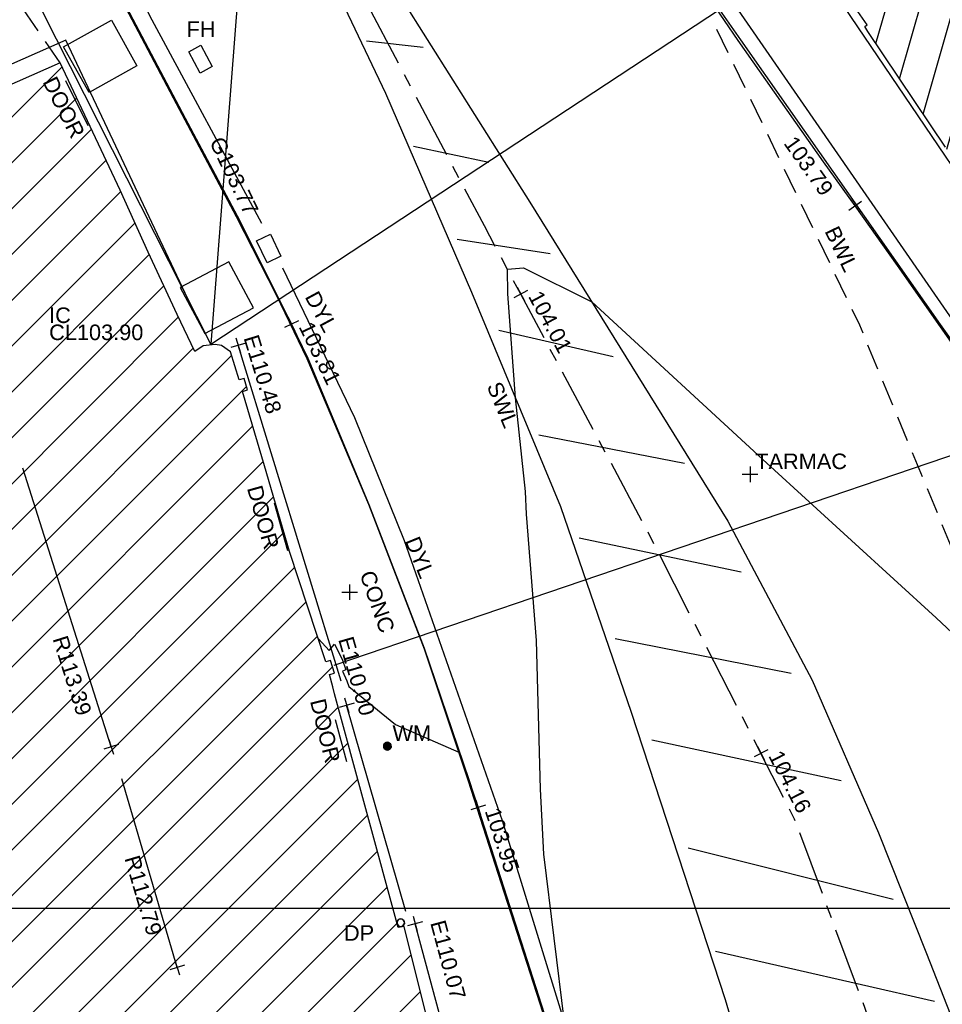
# Model space of a CAD drawing. Extents: x 635157 to 635442, y 694407 to 694910.
# Tile 57 of 103: x 635259 to 635276, y 694658 to 694677. Entities that reach past the tile are written whole.
import ezdxf

# ---------------------------------------------------------------- set-up
doc = ezdxf.new("R2010")
doc.units = 0
doc.header["$MEASUREMENT"] = 0
doc.linetypes.add('CENTER', pattern=[2, 1.25, -0.25, 0.25, -0.25])
doc.linetypes.add('DASHED', pattern=[0.75, 0.5, -0.25])
doc.layers.get('0').update_dxf_attribs({"color": 12, "linetype": 'CONTINUOUS'})
for name, color, linetype in [('BUILDING', 5, 'CONTINUOUS'), ('CONTOURS_INDEX', 4, 'CONTINUOUS'), ('DOOR', 7, 'CONTINUOUS'), ('DOOR_TXT', 7, 'CONTINUOUS'), ('DOWNPIPE', 151, 'CONTINUOUS'), ('DOWNPIPE_TXT', 151, 'CONTINUOUS'), ('EAVE', 3, 'CONTINUOUS'), ('EAVE_LVL', 3, 'CONTINUOUS'), ('EIRCOM_COVER', 3, 'CONTINUOUS'), ('FIRE_HYDRANT', 5, 'CONTINUOUS'), ('FIRE_HYDRANT_TXT', 5, 'CONTINUOUS'), ('FORM_LINE', 92, 'DASHED'), ('GULLY', 151, 'CONTINUOUS'), ('GULLY_LVL', 151, 'CONTINUOUS'), ('HATCHING', 4, 'CONTINUOUS'), ('INSPECTION_COVER', 12, 'CONTINUOUS'), ('INSPECTION_COVER_RMK', 12, 'CONTINUOUS'), ('KERB_BOTTOM', 172, 'CONTINUOUS'), ('KERB_BOTTOM_LVL', 172, 'CONTINUOUS'), ('KERB_TOP', 2, 'CONTINUOUS'), ('LAYOUTS', 9, 'CONTINUOUS'), ('MARKINGS_DASHED_WHITE', 9, 'DASHED'), ('MARKINGS_DASHED_WHITE_TXT', 9, 'CONTINUOUS'), ('MARKINGS_DOUBLE_YELLOW', 9, 'CONTINUOUS'), ('MARKINGS_DOUBLE_YELLOW_TXT', 9, 'CONTINUOUS'), ('MARKINGS_WHITE_LINE', 9, 'CONTINUOUS'), ('MARKINGS_WHITE_LINE_TXT', 9, 'CONTINUOUS'), ('OVERHEAD_ELECTRIC', 1, 'OH_ELEC'), ('RIDGE', 6, 'CONTINUOUS'), ('RIDGE_LVL', 6, 'CONTINUOUS'), ('ROAD_CROWNLINE', 212, 'CENTER'), ('ROAD_CROWNLINE_LVL', 212, 'CONTINUOUS'), ('TEXT', 7, 'CONTINUOUS'), ('TEXT_TXT', 7, 'CONTINUOUS'), ('WATER_METER', 5, 'CONTINUOUS'), ('WATER_METER_TXT', 5, 'CONTINUOUS')]:
    doc.layers.add(name, color=color, linetype=linetype)
doc.styles.add('Arial', font='arial.ttf')
doc.linetypes.add('OH_ELEC', pattern='A,4,-0.4,["OE",Arial,S=0.36,R=0,X=0,Y=-0.18],-1.2', length=5.6)

# ---------------------------------------------------------------- blocks, each defined once
blk = doc.blocks.new('MH_CIR2')
at = {"color": 0, "linetype": 'ByBlock', "flags": 128}
for points in [[(0.5, 0), (0.475, 0.154), (0.404, 0.293), (0.293, 0.404), (0.154, 0.475), (0, 0.5), (-0.154, 0.475), (-0.293, 0.404), (-0.404, 0.293), (-0.475, 0.154), (-0.5, 0), (-0.475, -0.154), (-0.404, -0.293), (-0.293, -0.404), (-0.154, -0.475), (0, -0.5), (0.154, -0.475), (0.293, -0.404), (0.404, -0.293), (0.475, -0.154)], [(-0.499, -0.033), (0.033, 0.499)], [(-0.496, 0.06), (-0.06, 0.496)], [(-0.488, -0.111), (0.111, 0.488)], [(-0.467, -0.18), (0.18, 0.467)], [(-0.467, 0.179), (-0.179, 0.467)], [(-0.438, -0.241), (0.241, 0.438)], [(-0.403, -0.296), (0.296, 0.403)], [(-0.362, -0.345), (0.345, 0.362)], [(-0.315, -0.388), (0.388, 0.315)], [(-0.263, -0.425), (0.425, 0.263)], [(-0.204, -0.456), (0.456, 0.204)], [(-0.138, -0.48), (0.48, 0.138)], [(-0.064, -0.496), (0.496, 0.064)], [(0.5, 0), (0.475, -0.154)], [(0.022, -0.5), (0.5, -0.022)], [(0.128, -0.483), (0.483, -0.128)], [(0.305, -0.396), (0.396, -0.305)]]:
    blk.add_lwpolyline(points, dxfattribs=at)
blk = doc.blocks.new('MH_CIR1')
at = {"color": 0, "linetype": 'ByBlock', "flags": 128}
for points in [[(0.5, 0), (0.475, 0.154), (0.404, 0.293), (0.293, 0.404), (0.154, 0.475), (0, 0.5), (-0.154, 0.475), (-0.293, 0.404), (-0.404, 0.293), (-0.475, 0.154), (-0.5, 0), (-0.475, -0.154), (-0.404, -0.293), (-0.293, -0.404), (-0.154, -0.475), (0, -0.5), (0.154, -0.475), (0.293, -0.404), (0.404, -0.293), (0.475, -0.154)], [(0.49, 0), (0.466, 0.151), (0.396, 0.288), (0.288, 0.396), (0.151, 0.466), (0, 0.49), (-0.151, 0.466), (-0.288, 0.396), (-0.396, 0.288), (-0.466, 0.151), (-0.49, 0), (-0.466, -0.151), (-0.396, -0.288), (-0.288, -0.396), (-0.151, -0.466), (0, -0.49), (0.151, -0.466), (0.288, -0.396), (0.396, -0.288), (0.466, -0.151)], [(0.471, 0), (0.448, 0.145), (0.381, 0.276), (0.276, 0.381), (0.145, 0.448), (0, 0.471), (-0.145, 0.448), (-0.276, 0.381), (-0.381, 0.276), (-0.448, 0.145), (-0.471, 0), (-0.448, -0.145), (-0.381, -0.276), (-0.276, -0.381), (-0.145, -0.448), (0, -0.471), (0.145, -0.448), (0.276, -0.381), (0.381, -0.276), (0.448, -0.145)], [(0.471, 0), (0.448, -0.145)], [(0.49, 0), (0.466, -0.151)], [(0.5, 0), (0.475, -0.154)]]:
    blk.add_lwpolyline(points, dxfattribs=at)
blk = doc.blocks.new('SPOT')
at = {"color": 0, "linetype": 'ByBlock', "flags": 128}
for points in [[(-0.5, 0), (0.5, 0)], [(0, 0.5), (0, -0.5)]]:
    blk.add_lwpolyline(points, dxfattribs=at)

msp = doc.modelspace()

# ---------------------------------------------------------------- hatches: boundary and pattern name
at = {"layer": 'HATCHING'}
h = msp.add_hatch(dxfattribs=at)
h.set_pattern_fill('ANSI31', color=256, scale=5, angle=29)
h.paths.add_polyline_path([(635383.126, 694537.127), (635382.391, 694536.475), (635381.168, 694537.559), (635378.803, 694539.603), (635377.697, 694540.605), (635376.515, 694541.589), (635376.514, 694541.59), (635376.065, 694542.029), (635373.987, 694543.865), (635373.671, 694544.157), (635373.693, 694544.198), (635373.551, 694544.328), (635373.524, 694544.32), (635373.178, 694544.642), (635373.159, 694544.718), (635372.124, 694545.63), (635372.1, 694545.61), (635371.283, 694546.33), (635371.227, 694546.318), (635369.901, 694547.492), (635369.938, 694547.529), (635369.546, 694547.897), (635369.499, 694547.853), (635368.188, 694549.046), (635368.212, 694549.07), (635368.073, 694549.191), (635368.092, 694549.213), (635367.926, 694549.353), (635367.877, 694549.313), (635367.688, 694549.495), (635364.724, 694552.073), (635361.764, 694554.59), (635361.016, 694555.235), (635357.697, 694551.62), (635390.62, 694521.424), (635394.389, 694524.659), (635390.764, 694528.774), (635386.933, 694532.877)])
h.paths.add_polyline_path([(635375.04, 694542.238), (635375.038, 694542.236), (635375.047, 694542.235)], flags=16)
h.paths.add_polyline_path([(635375.144, 694542.302), (635375.145, 694542.303), (635375.145, 694542.305)], flags=16)
h.paths.add_polyline_path([(635375.023, 694542.248), (635375.009, 694542.261), (635375.114, 694542.367), (635375.129, 694542.354)], flags=16)
h.paths.add_polyline_path([(635374.783, 694542.419), (635374.781, 694542.417), (635374.79, 694542.416)], flags=16)
h.paths.add_polyline_path([(635374.887, 694542.483), (635374.888, 694542.484), (635374.888, 694542.486)], flags=16)
h.paths.add_polyline_path([(635374.766, 694542.429), (635374.752, 694542.442), (635374.857, 694542.548), (635374.872, 694542.535)], flags=16)
h.paths.add_polyline_path([(635392.055, 694548.539), (635387.634, 694544.147), (635388.401, 694543.446), (635391.278, 694540.784), (635393.592, 694538.676), (635395.105, 694537.24), (635396.963, 694535.426), (635399.097, 694533.362), (635400.928, 694531.6), (635403.176, 694529.45), (635405.722, 694526.928), (635409.553, 694522.994), (635413.791, 694527.117)])
h.paths.add_polyline_path([(635375.884, 694562.701), (635372.131, 694558.679), (635373.989, 694556.946), (635376.276, 694554.813), (635380.019, 694551.291), (635381.717, 694549.708), (635383.835, 694547.728), (635385.857, 694545.85), (635390.685, 694550.853)])
h.paths.add_polyline_path([(635363.024, 694587.399), (635356.617, 694581.318), (635356.773, 694581.157), (635356.004, 694580.237), (635355.585, 694579.218), (635355.426, 694578.119), (635355.577, 694577.002), (635355.984, 694576.012), (635356.678, 694575.139), (635356.485, 694574.958), (635356.693, 694574.735), (635356.754, 694574.799), (635358.757, 694572.674), (635358.7, 694572.622), (635358.909, 694572.399), (635358.962, 694572.456), (635360.656, 694570.655), (635361.072, 694570.225), (635361.009, 694570.162), (635361.215, 694569.938), (635361.283, 694569.994), (635363.472, 694567.669), (635363.411, 694567.617), (635363.617, 694567.394), (635363.675, 694567.448), (635365.854, 694565.13), (635365.798, 694565.078), (635366.007, 694564.862), (635366.068, 694564.916), (635367.636, 694563.237), (635368.156, 694562.701), (635368.092, 694562.642), (635368.313, 694562.412), (635368.377, 694562.463), (635370.712, 694560.002), (635370.654, 694559.955), (635370.864, 694559.74), (635376.69, 694565.287)])
h.paths.add_polyline_path([(635340.843, 694609.097), (635310.668, 694641.242), (635260.998, 694711.13), (635254.794, 694707.967), (635254.982, 694707.577), (635255.037, 694707.594), (635255.163, 694707.314), (635255.303, 694707.369), (635255.766, 694706.482), (635255.619, 694706.411), (635256.092, 694705.42), (635256.628, 694704.271), (635257.33, 694702.895), (635257.783, 694701.937), (635258.364, 694700.775), (635258.996, 694699.481), (635259.124, 694699.553), (635259.626, 694698.518), (635259.497, 694698.455), (635260.193, 694697.018), (635260.144, 694696.981), (635260.329, 694696.616), (635260.381, 694696.631), (635261.009, 694695.748), (635262.602, 694693.558), (635263.275, 694692.54), (635263.528, 694692.702), (635264.494, 694691.381), (635264.227, 694691.194), (635264.297, 694691.118), (635264.252, 694691.086), (635265.225, 694689.727), (635267.498, 694686.442), (635267.479, 694686.428), (635267.607, 694686.268), (635267.788, 694686.376), (635269.1, 694684.707), (635268.869, 694684.547), (635269.504, 694683.685), (635269.543, 694683.712), (635270.354, 694682.607), (635270.491, 694682.511), (635270.671, 694682.43), (635270.847, 694682.401), (635271.107, 694682.488), (635271.918, 694681.42), (635272.84, 694680.278), (635272.364, 694679.954), (635272.854, 694679.329), (635272.812, 694679.297), (635272.932, 694679.124), (635273.014, 694679.177), (635273.648, 694678.217), (635273.694, 694678.243), (635274.241, 694677.393), (635274.322, 694677.452), (635274.91, 694676.606), (635274.861, 694676.575), (635274.92, 694676.482), (635276.416, 694674.246), (635277.193, 694673.114), (635278.058, 694671.847), (635279.242, 694670.079), (635279.079, 694669.979), (635279.249, 694669.748), (635279.32, 694669.803), (635279.542, 694669.455), (635279.651, 694669.54), (635282.053, 694666.055), (635281.964, 694665.988), (635282.084, 694665.805), (635282.134, 694665.84), (635282.536, 694665.275), (635282.487, 694665.236), (635282.613, 694665.058), (635282.682, 694665.104), (635283.819, 694663.481), (635283.741, 694663.42), (635283.859, 694663.248), (635283.93, 694663.291), (635284.117, 694662.979), (635284.029, 694662.9), (635284.165, 694662.734), (635284.275, 694662.815), (635285.778, 694660.802), (635285.666, 694660.718), (635285.705, 694660.654), (635285.764, 694660.703), (635286.193, 694660.137), (635286.93, 694659.112), (635288.509, 694656.867), (635289.051, 694656.088), (635290.225, 694654.445), (635290.724, 694653.781), (635292.372, 694651.445), (635293.989, 694649.178), (635296.004, 694646.335), (635295.947, 694646.294), (635296.987, 694644.887), (635298.142, 694643.179), (635299.048, 694641.89), (635299.21, 694641.681), (635300.475, 694640.048), (635301.031, 694639.284), (635302.386, 694637.532), (635304.433, 694634.847), (635304.403, 694634.821), (635304.583, 694634.617), (635304.626, 694634.651), (635306.232, 694632.553), (635306.822, 694631.695), (635306.918, 694631.74), (635306.955, 694631.718), (635307.058, 694631.782), (635307.945, 694630.615), (635308.029, 694630.507), (635308.555, 694629.816), (635308.651, 694629.703), (635308.717, 694629.612), (635309.21, 694628.764), (635309.273, 694628.57), (635309.343, 694628.377), (635309.955, 694627.62), (635311.07, 694628.5), (635311.462, 694627.992), (635311.401, 694627.955), (635311.521, 694627.794), (635311.582, 694627.838), (635312.298, 694626.916), (635312.23, 694626.858), (635312.347, 694626.703), (635312.411, 694626.747), (635313.011, 694625.977), (635312.943, 694625.923), (635313.061, 694625.762), (635313.122, 694625.806), (635313.639, 694625.127), (635313.58, 694625.083), (635313.691, 694624.924), (635313.764, 694624.97), (635314.35, 694624.186), (635314.284, 694624.142), (635314.403, 694623.987), (635314.462, 694624.024), (635315.019, 694623.294), (635314.962, 694623.257), (635315.075, 694623.095), (635315.122, 694623.129), (635315.752, 694622.303), (635315.693, 694622.247), (635315.82, 694622.102), (635315.889, 694622.154), (635316.357, 694621.544), (635317.722, 694619.845), (635318.742, 694618.632), (635319.225, 694618.053), (635319.524, 694617.632), (635320.928, 694615.953), (635322.544, 694614.007), (635323.254, 694613.14), (635323.203, 694613.102), (635323.369, 694612.916), (635323.489, 694613.036), (635325.36, 694610.767), (635325.953, 694610.086), (635325.771, 694609.939), (635325.938, 694609.75), (635326.002, 694609.776), (635327.112, 694608.412), (635328.448, 694606.818), (635329.242, 694605.88), (635329.34, 694605.73), (635329.773, 694605.271), (635329.862, 694605.34), (635331.264, 694603.652), (635331.085, 694603.49), (635331.153, 694603.397), (635331.247, 694603.446), (635331.543, 694603.11), (635331.433, 694603.021), (635331.597, 694602.826), (635331.705, 694602.906), (635332.418, 694602.056), (635332.994, 694601.365), (635335.075, 694598.87), (635334.94, 694598.76), (635335.115, 694598.559), (635335.237, 694598.656), (635335.362, 694598.51), (635335.332, 694598.483), (635336.798, 694596.765), (635336.874, 694596.826), (635337.55, 694596.014), (635337.477, 694595.946), (635339.6, 694593.424), (635340.215, 694592.695), (635340.284, 694592.75), (635340.984, 694591.926), (635340.903, 694591.872), (635341.801, 694590.804), (635341.881, 694590.867), (635342.556, 694590.041), (635342.482, 694589.987), (635343.585, 694588.723), (635344.318, 694589.348), (635353.835, 694597.429)])
h.paths.add_polyline_path([(635382.744, 694536.758), (635383.892, 694535.484), (635384.233, 694535.791), (635383.086, 694537.065)], flags=24)
h.paths.add_polyline_path([(635381.965, 694534.404), (635383.024, 694533.025), (635383.388, 694533.305), (635382.33, 694534.683)], flags=24)
h.paths.add_polyline_path([(635372.431, 694540.666), (635373.727, 694539.508), (635374.034, 694539.851), (635372.738, 694541.009)], flags=24)
h.paths.add_polyline_path([(635365.816, 694546.463), (635367.09, 694545.282), (635367.402, 694545.619), (635366.128, 694546.8)], flags=24)
h.paths.add_polyline_path([(635359.556, 694551.748), (635360.86, 694550.599), (635361.164, 694550.944), (635359.86, 694552.093)], flags=24)
h.paths.add_polyline_path([(635393.406, 694524.392), (635394.138, 694524.392), (635394.138, 694524.842), (635393.406, 694524.842)], flags=24)
h.paths.add_polyline_path([(635373.073, 694543.169), (635373.806, 694543.169), (635373.806, 694543.619), (635373.073, 694543.619)], flags=24)
h.paths.add_polyline_path([(635366.503, 694549.035), (635367.235, 694549.035), (635367.235, 694549.485), (635366.503, 694549.485)], flags=24)
h.paths.add_polyline_path([(635374.002, 694541.799), (635374.897, 694541.799), (635374.897, 694542.249), (635374.002, 694542.249)], flags=24)
h.paths.add_polyline_path([(635380.612, 694536.067), (635382.608, 694536.067), (635382.608, 694536.533), (635380.612, 694536.533)], flags=24)
h.paths.add_polyline_path([(635361.368, 694554.115), (635362.457, 694553.216), (635362.753, 694553.576), (635361.664, 694554.474)], flags=24)
h.paths.add_polyline_path([(635371.614, 694545.258), (635372.643, 694544.29), (635372.962, 694544.629), (635371.933, 694545.597)], flags=24)
h.paths.add_polyline_path([(635378.099, 694539.452), (635379.136, 694538.494), (635379.452, 694538.836), (635378.415, 694539.794)], flags=24)
h.paths.add_polyline_path([(635385.395, 694533.514), (635386.396, 694532.517), (635386.725, 694532.847), (635385.724, 694533.844)], flags=24)
h.paths.add_polyline_path([(635389.274, 694529.463), (635390.229, 694528.423), (635390.572, 694528.738), (635389.616, 694529.778)], flags=24)
h.paths.add_polyline_path([(635387.681, 694544.171), (635388.946, 694543.014), (635389.256, 694543.353), (635387.991, 694544.51)], flags=24)
h.paths.add_polyline_path([(635394.829, 694537.606), (635396.057, 694536.41), (635396.378, 694536.74), (635395.149, 694537.936)], flags=24)
h.paths.add_polyline_path([(635408.09, 694524.636), (635409.301, 694523.422), (635409.627, 694523.747), (635408.416, 694524.961)], flags=24)
h.paths.add_polyline_path([(635390.548, 694545.749), (635391.829, 694544.575), (635392.14, 694544.914), (635390.859, 694546.088)], flags=24)
h.paths.add_polyline_path([(635397.846, 694539.777), (635399.094, 694538.569), (635399.414, 694538.899), (635398.166, 694540.108)], flags=24)
h.paths.add_polyline_path([(635404.16, 694532.598), (635405.384, 694531.365), (635405.71, 694531.689), (635404.486, 694532.922)], flags=24)
h.paths.add_polyline_path([(635394.539, 694537.736), (635395.271, 694537.736), (635395.271, 694538.186), (635394.539, 694538.186)], flags=25)
h.paths.add_polyline_path([(635390.658, 694541.517), (635391.702, 694540.565), (635392.015, 694540.909), (635390.972, 694541.861)], flags=24)
h.paths.add_polyline_path([(635398.212, 694534.418), (635399.253, 694533.464), (635399.568, 694533.807), (635398.526, 694534.761)], flags=24)
h.paths.add_polyline_path([(635406.678, 694526.264), (635407.691, 694525.28), (635408.016, 694525.614), (635407.002, 694526.598)], flags=24)
h.paths.add_polyline_path([(635372.537, 694558.388), (635373.787, 694557.214), (635374.102, 694557.549), (635372.852, 694558.723)], flags=24)
h.paths.add_polyline_path([(635375.46, 694560.145), (635376.727, 694558.956), (635377.042, 694559.292), (635375.774, 694560.48)], flags=24)
h.paths.add_polyline_path([(635385.524, 694550.725), (635386.792, 694549.536), (635387.106, 694549.872), (635385.839, 694551.06)], flags=24)
h.paths.add_polyline_path([(635385.34, 694546.201), (635386.072, 694546.201), (635386.072, 694546.651), (635385.34, 694546.651)], flags=25)
h.paths.add_polyline_path([(635372.71, 694558.5), (635374.473, 694558.5), (635374.473, 694558.966), (635372.71, 694558.966)], flags=24)
h.paths.add_polyline_path([(635375.135, 694556.049), (635376.179, 694555.097), (635376.493, 694555.441), (635375.449, 694556.393)], flags=24)
h.paths.add_polyline_path([(635381.928, 694549.628), (635382.961, 694548.665), (635383.279, 694549.006), (635382.245, 694549.968)], flags=24)
h.paths.add_polyline_path([(635368.921, 694560.667), (635370.096, 694559.419), (635370.431, 694559.735), (635369.255, 694560.983)], flags=9)
h.paths.add_polyline_path([(635373.432, 694566.114), (635374.592, 694564.82), (635374.934, 694565.126), (635373.775, 694566.421)], flags=24)
h.paths.add_polyline_path([(635358.701, 694582.255), (635359.861, 694580.96), (635360.203, 694581.267), (635359.044, 694582.561)], flags=24)
h.paths.add_polyline_path([(635371.083, 694559.997), (635372.004, 694559.085), (635372.332, 694559.415), (635371.411, 694560.327)], flags=9)
h.paths.add_polyline_path([(635358.317, 694572.055), (635359.314, 694571.088), (635359.638, 694571.422), (635358.641, 694572.389)], flags=25)
h.paths.add_polyline_path([(635359.634, 694572.058), (635360.605, 694571.032), (635360.943, 694571.352), (635359.972, 694572.378)], flags=24)
h.paths.add_polyline_path([(635366.612, 694564.608), (635367.582, 694563.581), (635367.921, 694563.901), (635366.951, 694564.928)], flags=24)
h.paths.add_polyline_path([(635277.397, 694671.63), (635278.358, 694670.21), (635278.738, 694670.467), (635277.778, 694671.887)], flags=25)
h.paths.add_polyline_path([(635289.693, 694653.977), (635290.679, 694652.575), (635291.055, 694652.839), (635290.068, 694654.241)], flags=25)
h.paths.add_polyline_path([(635321.171, 694614.358), (635322.266, 694613.039), (635322.619, 694613.332), (635321.524, 694614.652)], flags=25)
h.paths.add_polyline_path([(635326.786, 694607.556), (635327.879, 694606.235), (635328.233, 694606.528), (635327.141, 694607.849)], flags=25)
h.paths.add_polyline_path([(635334.893, 694597.806), (635335.995, 694596.492), (635336.347, 694596.787), (635335.245, 694598.101)], flags=25)
h.paths.add_polyline_path([(635328.987, 694605.239), (635330.079, 694603.916), (635330.433, 694604.209), (635329.342, 694605.531)], flags=25)
h.paths.add_polyline_path([(635310.623, 694628.146), (635311.638, 694626.764), (635312.009, 694627.037), (635310.993, 694628.418)], flags=25)
h.paths.add_polyline_path([(635308.013, 694629.017), (635309.051, 694627.653), (635309.417, 694627.931), (635308.379, 694629.296)], flags=25)
h.paths.add_polyline_path([(635287.822, 694656.716), (635288.803, 694655.31), (635289.18, 694655.573), (635288.199, 694656.979)], flags=25)
h.paths.add_polyline_path([(635289.3, 694661.422), (635290.306, 694660.008), (635290.674, 694660.27), (635289.668, 694661.684)], flags=24)
h.paths.add_polyline_path([(635287.328, 694664.72), (635288.335, 694663.307), (635288.703, 694663.569), (635287.696, 694664.982)], flags=24)
h.paths.add_polyline_path([(635276.791, 694679.468), (635277.799, 694678.053), (635278.174, 694678.32), (635277.165, 694679.735)], flags=24)
h.paths.add_polyline_path([(635263.589, 694698.107), (635264.562, 694696.668), (635264.943, 694696.925), (635263.969, 694698.365)], flags=24)
h.paths.add_polyline_path([(635300.234, 694646.926), (635301.227, 694645.5), (635301.604, 694645.763), (635300.611, 694647.189)], flags=24)
h.paths.add_polyline_path([(635314.377, 694630.573), (635315.421, 694629.184), (635315.789, 694629.46), (635314.745, 694630.85)], flags=24)
h.paths.add_polyline_path([(635302.728, 694644.374), (635303.77, 694642.983), (635304.138, 694643.258), (635303.097, 694644.65)], flags=24)
h.paths.add_polyline_path([(635306.117, 694640.277), (635307.141, 694638.874), (635307.513, 694639.145), (635306.488, 694640.548)], flags=24)
h.paths.add_polyline_path([(635321.417, 694621.193), (635322.521, 694619.851), (635322.876, 694620.143), (635321.772, 694621.485)], flags=24)
h.paths.add_polyline_path([(635326.11, 694614.754), (635327.214, 694613.412), (635327.569, 694613.704), (635326.465, 694615.046)], flags=24)
h.paths.add_polyline_path([(635332.721, 694606.876), (635333.831, 694605.539), (635334.185, 694605.833), (635333.075, 694607.17)], flags=24)
h.paths.add_polyline_path([(635339.319, 694599.986), (635340.436, 694598.655), (635340.788, 694598.95), (635339.671, 694600.282)], flags=24)
h.paths.add_polyline_path([(635344.525, 694593.796), (635345.642, 694592.464), (635345.994, 694592.759), (635344.877, 694594.091)], flags=24)
h.paths.add_polyline_path([(635344.311, 694589.488), (635345.109, 694588.467), (635345.476, 694588.754), (635344.677, 694589.775)], flags=9)
h.paths.add_polyline_path([(635323.733, 694611.065), (635324.661, 694609.969), (635325.016, 694610.27), (635324.088, 694611.366)], flags=25)
h.paths.add_polyline_path([(635296.758, 694643.381), (635297.593, 694642.213), (635297.971, 694642.483), (635297.136, 694643.651)], flags=25)
h.paths.add_polyline_path([(635294.822, 694647.95), (635295.559, 694647.95), (635295.559, 694648.416), (635294.822, 694648.416)], flags=25)
h.paths.add_polyline_path([(635290.196, 694654.343), (635290.928, 694654.343), (635290.928, 694654.793), (635290.196, 694654.793)], flags=25)
h.paths.add_polyline_path([(635294.588, 694648.28), (635295.32, 694648.28), (635295.32, 694648.73), (635294.588, 694648.73)], flags=25)
h.paths.add_polyline_path([(635306.518, 694632.205), (635307.25, 694632.205), (635307.25, 694632.655), (635306.518, 694632.655)], flags=24)
h.paths.add_polyline_path([(635317.842, 694619.703), (635318.574, 694619.703), (635318.574, 694620.153), (635317.842, 694620.153)], flags=25)
h.paths.add_polyline_path([(635329.711, 694605.428), (635330.444, 694605.428), (635330.444, 694605.878), (635329.711, 694605.878)], flags=24)
h.paths.add_polyline_path([(635343.261, 694589.056), (635343.993, 694589.056), (635343.993, 694589.506), (635343.261, 694589.506)], flags=25)
h.paths.add_polyline_path([(635309.576, 694628.379), (635310.617, 694628.379), (635310.617, 694628.844), (635309.576, 694628.844)], flags=24)
h.paths.add_polyline_path([(635340.2, 694590.968), (635341.541, 694589.522), (635341.882, 694589.838), (635340.541, 694591.284)], flags=25)
h.paths.add_polyline_path([(635340.442, 694591.192), (635341.687, 694589.849), (635342.028, 694590.166), (635340.783, 694591.509)], flags=25)
h.paths.add_polyline_path([(635286.101, 694660.506), (635286.917, 694659.353), (635287.297, 694659.622), (635286.481, 694660.775)], flags=24)
h.paths.add_polyline_path([(635289.117, 694656.561), (635289.897, 694655.383), (635290.285, 694655.64), (635289.505, 694656.818)], flags=24)
h.paths.add_polyline_path([(635292.723, 694652.123), (635293.489, 694650.936), (635293.88, 694651.188), (635293.115, 694652.375)], flags=24)
h.paths.add_polyline_path([(635295.154, 694647.899), (635295.962, 694646.741), (635296.343, 694647.007), (635295.536, 694648.166)], flags=24)
h.paths.add_polyline_path([(635301.236, 694639.307), (635302.063, 694638.162), (635302.44, 694638.434), (635301.614, 694639.58)], flags=24)
h.paths.add_polyline_path([(635305.299, 694634.449), (635306.127, 694633.305), (635306.504, 694633.578), (635305.676, 694634.722)], flags=24)
h.paths.add_polyline_path([(635308.082, 694631.11), (635308.937, 694629.986), (635309.308, 694630.268), (635308.453, 694631.392)], flags=24)
h.paths.add_polyline_path([(635311.392, 694628.453), (635312.221, 694627.31), (635312.598, 694627.583), (635311.768, 694628.726)], flags=24)
h.paths.add_polyline_path([(635312.542, 694627.118), (635313.388, 694625.987), (635313.761, 694626.267), (635312.914, 694627.397)], flags=24)
h.paths.add_polyline_path([(635316.603, 694621.593), (635317.465, 694620.474), (635317.834, 694620.758), (635316.972, 694621.877)], flags=24)
h.paths.add_polyline_path([(635319.39, 694617.975), (635320.316, 694616.908), (635320.668, 694617.214), (635319.742, 694618.28)], flags=24)
h.paths.add_polyline_path([(635322.822, 694613.451), (635323.56, 694613.451), (635323.56, 694613.917), (635322.822, 694613.917)], flags=25)
h.paths.add_polyline_path([(635325.193, 694611.233), (635326.081, 694610.134), (635326.443, 694610.427), (635325.555, 694611.526)], flags=24)
h.paths.add_polyline_path([(635328.547, 694606.999), (635329.5, 694605.957), (635329.844, 694606.271), (635328.891, 694607.313)], flags=24)
h.paths.add_polyline_path([(635330.018, 694605.16), (635330.94, 694604.09), (635331.293, 694604.393), (635330.371, 694605.464)], flags=24)
h.paths.add_polyline_path([(635332.93, 694601.622), (635333.842, 694600.543), (635334.197, 694600.844), (635333.286, 694601.923)], flags=24)
h.paths.add_polyline_path([(635338.789, 694594.985), (635339.747, 694593.947), (635340.09, 694594.263), (635339.131, 694595.301)], flags=24)
h.paths.add_polyline_path([(635271.708, 694679.383), (635272.751, 694678.025), (635273.109, 694678.301), (635272.066, 694679.658)], flags=25)
h.paths.add_polyline_path([(635283.749, 694662.265), (635284.714, 694660.848), (635285.094, 694661.106), (635284.129, 694662.524)], flags=25)
h.paths.add_polyline_path([(635267.26, 694685.32), (635268.305, 694683.96), (635268.669, 694684.24), (635267.625, 694685.6)], flags=25)
h.paths.add_polyline_path([(635258.819, 694698.181), (635259.576, 694696.643), (635259.989, 694696.846), (635259.231, 694698.384)], flags=25)
h.paths.add_polyline_path([(635254.141, 694707.654), (635254.898, 694706.116), (635255.31, 694706.319), (635254.553, 694707.857)], flags=9)
h.paths.add_polyline_path([(635261.038, 694702.064), (635261.816, 694700.513), (635262.22, 694700.715), (635261.442, 694702.266)], flags=24)
h.paths.add_polyline_path([(635257.727, 694708.913), (635258.469, 694707.341), (635258.885, 694707.537), (635258.143, 694709.109)], flags=24)
h.paths.add_polyline_path([(635272.596, 694679.499), (635273.474, 694680.057), (635273.224, 694680.45), (635272.346, 694679.892)], flags=25)
h.paths.add_polyline_path([(635282.458, 694665.472), (635283.283, 694664.325), (635283.661, 694664.597), (635282.836, 694665.744)], flags=24)
h.paths.add_polyline_path([(635280.995, 694668.931), (635281.819, 694667.784), (635282.197, 694668.055), (635281.373, 694669.203)], flags=24)
h.paths.add_polyline_path([(635277.625, 694673.751), (635278.387, 694672.561), (635278.779, 694672.812), (635278.017, 694674.002)], flags=24)
h.paths.add_polyline_path([(635274.282, 694677.729), (635275.121, 694676.592), (635275.496, 694676.869), (635274.657, 694678.005)], flags=24)
h.paths.add_polyline_path([(635273.195, 694679.797), (635274.051, 694678.674), (635274.422, 694678.956), (635273.565, 694680.079)], flags=24)
h.paths.add_polyline_path([(635271.568, 694682.18), (635272.401, 694681.039), (635272.777, 694681.314), (635271.944, 694682.455)], flags=24)
h.paths.add_polyline_path([(635265.934, 694690.424), (635266.72, 694689.25), (635267.107, 694689.509), (635266.321, 694690.683)], flags=24)
h.paths.add_polyline_path([(635263.542, 694692.787), (635264.367, 694691.64), (635264.745, 694691.912), (635263.92, 694693.059)], flags=24)
h.paths.add_polyline_path([(635259.047, 694699.801), (635259.71, 694698.554), (635260.122, 694698.773), (635259.458, 694700.02)], flags=24)
h.paths.add_polyline_path([(635256.657, 694704.671), (635257.329, 694703.429), (635257.738, 694703.651), (635257.066, 694704.893)], flags=24)
h.paths.add_polyline_path([(635255.185, 694707.631), (635255.853, 694706.387), (635256.264, 694706.607), (635255.595, 694707.852)], flags=24)
h.paths.add_polyline_path([(635285.757, 694661.734), (635286.652, 694661.734), (635286.652, 694662.184), (635285.757, 694662.184)], flags=24)
h.paths.add_polyline_path([(635256.761, 694701.55), (635257.738, 694699.836), (635258.143, 694700.067), (635257.166, 694701.781)], flags=25)
h.paths.add_polyline_path([(635257.048, 694701.714), (635257.575, 694700.79), (635257.979, 694701.02), (635257.452, 694701.944)], flags=25)
h = msp.add_hatch(dxfattribs=at)
h.set_pattern_fill('ANSI31', color=256, scale=5)
h.paths.add_polyline_path([(635265.982, 694659.209), (635265.867, 694659.189), (635264.634, 694663.7), (635264.607, 694663.837), (635264.537, 694664.07), (635264.636, 694664.102), (635264.558, 694664.344), (635264.472, 694664.317), (635263.766, 694666.444), (635263.287, 694668.099), (635262.864, 694669.536), (635262.957, 694669.565), (635262.896, 694669.785), (635262.796, 694669.756), (635262.631, 694670.3), (635262.457, 694670.423), (635262.332, 694670.443), (635262.102, 694670.416), (635261.944, 694670.305), (635261.602, 694671.016), (635261.042, 694672.222), (635260.502, 694673.42), (635259.347, 694675.873), (635258.242, 694675.388), (635251.754, 694672.496), (635252.737, 694649.138), (635263.325, 694651.763), (635267.607, 694652.743), (635266.955, 694655.295)])
h.paths.add_polyline_path([(635264.606, 694664.803), (635265.08, 694663.155), (635265.521, 694663.282), (635265.048, 694664.93)], flags=25)
h.paths.add_polyline_path([(635251.748, 694672.939), (635253.316, 694673.631), (635253.131, 694674.051), (635251.562, 694673.359)], flags=9)
h.paths.add_polyline_path([(635262.779, 694670.619), (635263.282, 694668.979), (635263.721, 694669.114), (635263.219, 694670.753)], flags=25)
h.paths.add_polyline_path([(635254.906, 694668.924), (635256.644, 694668.924), (635256.644, 694669.383), (635254.906, 694669.383)], flags=24)
h.paths.add_polyline_path([(635259.096, 694664.811), (635259.62, 694663.154), (635260.059, 694663.293), (635259.534, 694664.949)], flags=24)
h.paths.add_polyline_path([(635260.483, 694660.579), (635260.973, 694658.912), (635261.414, 694659.041), (635260.924, 694660.708)], flags=24)
h.paths.add_polyline_path([(635262.439, 694654.076), (635262.896, 694652.4), (635263.34, 694652.521), (635262.883, 694654.197)], flags=24)
h.paths.add_polyline_path([(635264.744, 694658.861), (635265.476, 694658.861), (635265.476, 694659.311), (635264.744, 694659.311)], flags=24)
h.paths.add_polyline_path([(635264.064, 694663.618), (635264.4, 694662.246), (635264.852, 694662.357), (635264.517, 694663.729)], flags=24)
h.paths.add_polyline_path([(635265.968, 694656.724), (635266.327, 694655.357), (635266.777, 694655.476), (635266.419, 694656.842)], flags=24)
h.paths.add_polyline_path([(635262.845, 694667.722), (635263.228, 694666.363), (635263.676, 694666.489), (635263.293, 694667.849)], flags=24)
h.paths.add_polyline_path([(635258.892, 694675.541), (635259.53, 694674.281), (635259.945, 694674.491), (635259.307, 694675.751)], flags=24)
h.paths.add_polyline_path([(635259.055, 694670.442), (635261.028, 694670.442), (635261.028, 694670.907), (635259.055, 694670.907)], flags=24)
h.paths.add_polyline_path([(635259.055, 694670.772), (635259.629, 694670.772), (635259.629, 694671.237), (635259.055, 694671.237)], flags=24)

# ---------------------------------------------------------------- linework, layer by layer
at = {"layer": 'BUILDING', "flags": 128}
for points in [[(635276.416, 694674.246), (635274.92, 694676.482), (635274.861, 694676.575), (635274.91, 694676.606), (635274.322, 694677.452)], [(635266.955, 694655.295), (635265.982, 694659.209), (635265.867, 694659.189), (635264.634, 694663.7), (635264.607, 694663.837), (635264.537, 694664.07), (635264.636, 694664.102), (635264.558, 694664.344), (635264.472, 694664.317), (635263.766, 694666.444), (635263.287, 694668.099), (635262.864, 694669.536), (635262.957, 694669.565), (635262.896, 694669.785), (635262.796, 694669.756), (635262.631, 694670.3), (635262.457, 694670.423), (635262.332, 694670.443), (635262.102, 694670.416), (635261.944, 694670.305), (635261.602, 694671.016), (635261.042, 694672.222), (635260.502, 694673.42), (635259.347, 694675.873), (635258.242, 694675.388)]]:
    msp.add_lwpolyline(points, dxfattribs=at)
at = {"layer": 'CONTOURS_INDEX', "flags": 128}
for points in [[(635269.073, 694657.365), (635268.675, 694660.607), (635268.606, 694661.861), (635268.532, 694664.727), (635268.339, 694667.167), (635268.318, 694667.605), (635268.127, 694669.413), (635267.981, 694671.421), (635267.972, 694671.892), (635268.278, 694671.917), (635269.597, 694671.261), (635272.971, 694668.15), (635276.242, 694665.169), (635276.856, 694664.589)], [(635264.325, 694664.76), (635264.532, 694664.538), (635264.636, 694664.66), (635264.785, 694664.372), (635264.853, 694664.16), (635264.789, 694664.138), (635264.876, 694663.948), (635264.912, 694663.839), (635265.814, 694663.107), (635267.034, 694662.575), (635267.218, 694662.038), (635267.728, 694660.452), (635267.85, 694660.081), (635268.74, 694657.344)]]:
    msp.add_lwpolyline(points, dxfattribs=at)
at = {"layer": 'DOOR', "flags": 128}
for points in [[(635259.884, 694674.658), (635259.457, 694675.525)], [(635263.737, 694666.457), (635263.482, 694667.376)], [(635264.872, 694662.39), (635264.656, 694663.199)]]:
    msp.add_lwpolyline(points, dxfattribs=at)
at = {"layer": 'EAVE', "flags": 128}
for points in [[(635273.683, 694678.116), (635279.269, 694669.859)], [(635261.869, 694671.2), (635259.455, 694676.31), (635251.81, 694672.937)], [(635264.766, 694663.943), (635262.78, 694670.425)], [(635266.015, 694659.499), (635264.871, 694663.481)], [(635267.939, 694652.77), (635266.19, 694659.263)]]:
    msp.add_lwpolyline(points, dxfattribs=at)
at = {"layer": 'EIRCOM_COVER', "flags": 128}
msp.add_lwpolyline([(635259.413, 694676.185), (635260.336, 694676.698), (635260.827, 694675.815), (635259.904, 694675.302)], close=True, dxfattribs=at)
at = {"layer": 'FIRE_HYDRANT', "flags": 128}
msp.add_lwpolyline([(635261.825, 694676.089), (635262.058, 694676.215), (635262.28, 694675.804), (635262.047, 694675.678)], close=True, dxfattribs=at)
at = {"layer": 'FORM_LINE', "flags": 128}
msp.add_lwpolyline([(635259.347, 694675.873), (635257.488, 694678.565)], dxfattribs=at)
at = {"layer": 'GULLY', "flags": 128}
msp.add_lwpolyline([(635263.135, 694672.439), (635263.4, 694672.566), (635263.602, 694672.145), (635263.337, 694672.018)], close=True, dxfattribs=at)
at = {"layer": 'INSPECTION_COVER', "flags": 128}
msp.add_lwpolyline([(635261.663, 694671.541), (635262.136, 694670.651), (635263.072, 694671.148), (635262.599, 694672.038)], close=True, dxfattribs=at)
at = {"layer": 'KERB_BOTTOM', "flags": 128}
for points in [[(635292.362, 694647.831), (635290.369, 694650.723), (635290.156, 694651.032), (635288.507, 694653.367), (635286.475, 694656.277), (635284.632, 694658.914), (635284.004, 694659.839), (635282.479, 694661.998), (635280.452, 694664.95), (635279.965, 694665.66), (635278.464, 694667.742), (635277.194, 694669.535), (635275.494, 694671.966), (635274.676, 694673.113), (635274.068, 694673.966), (635272.423, 694676.305), (635271.102, 694678.243)], [(635272.349, 694641.372), (635272.227, 694642.521), (635272.19, 694642.792), (635272.046, 694643.86), (635271.803, 694645.34), (635271.482, 694647.291), (635271.065, 694649.365), (635270.512, 694651.286), (635270.319, 694651.943), (635269.812, 694653.685), (635269.378, 694655.261), (635268.741, 694657.344), (635267.851, 694660.131), (635267.405, 694661.508), (635267.232, 694662.043), (635266.371, 694664.574), (635265.308, 694667.344), (635264.127, 694670.17), (635263.807, 694670.831), (635263.553, 694671.354), (635262.766, 694672.915), (635261.761, 694674.802), (635260.391, 694677.401)]]:
    msp.add_lwpolyline(points, dxfattribs=at)
at = {"layer": 'KERB_TOP', "flags": 128}
for points in [[(635271.116, 694678.256), (635272.467, 694676.318), (635273.385, 694675.004), (635276.319, 694670.825), (635277.58, 694669.052), (635278.53, 694667.704), (635280.224, 694665.373), (635282.511, 694661.966), (635284.009, 694659.854)], [(635272.338, 694641.337), (635272.202, 694642.554), (635272.046, 694643.777), (635271.798, 694645.333), (635271.472, 694647.296), (635271.058, 694649.335), (635270.497, 694651.272), (635270.307, 694651.94), (635269.793, 694653.68), (635269.351, 694655.266), (635268.722, 694657.338), (635267.85, 694660.055), (635267.213, 694662.037), (635266.369, 694664.564), (635265.297, 694667.351), (635264.109, 694670.162), (635263.519, 694671.389), (635262.748, 694672.906), (635261.592, 694675.086), (635260.308, 694677.516)]]:
    msp.add_lwpolyline(points, dxfattribs=at)
at = {"layer": 'LAYOUTS', "linetype": 'ByBlock'}
msp.add_lwpolyline([(635219.422, 694564.959), (635379.622, 694564.959), (635379.622, 694659.559), (635219.422, 694659.559)], close=True, dxfattribs=at)
at = {"layer": 'MARKINGS_DASHED_WHITE', "flags": 128}
msp.add_lwpolyline([(635272.006, 694676.523), (635274.759, 694670.817), (635277.298, 694664.68), (635279.22, 694659.915), (635280.583, 694656.225), (635280.843, 694655.479), (635281.085, 694654.728), (635281.308, 694653.97), (635281.512, 694653.207), (635281.697, 694652.439), (635281.9, 694651.481), (635282.073, 694650.516), (635282.217, 694649.547), (635282.33, 694648.573), (635282.414, 694647.597), (635282.512, 694646.895), (635282.609, 694646.193), (635282.704, 694645.491), (635282.798, 694644.788), (635282.891, 694644.085), (635282.884, 694643.062), (635282.812, 694642.042), (635282.676, 694641.028), (635282.475, 694640.025), (635282.451, 694639.933)], dxfattribs=at)
at = {"layer": 'MARKINGS_DOUBLE_YELLOW', "flags": 128}
for points in [[(635263.232, 694672.778), (635261.119, 694676.699), (635258.933, 694680.972), (635256.824, 694685.21)], [(635272.673, 694641.417), (635272.536, 694642.982), (635272.333, 694644.369), (635271.913, 694647.102), (635271.428, 694649.355), (635270.886, 694651.252), (635270.643, 694652.118), (635269.749, 694655.175), (635267.876, 694661.248), (635265.989, 694666.655), (635265.031, 694669.028), (635263.641, 694671.915)]]:
    msp.add_lwpolyline(points, dxfattribs=at)
at = {"layer": 'MARKINGS_WHITE_LINE', "flags": 128}
for points in [[(635253.024, 694693.432), (635255.752, 694694.741), (635257.879, 694690.731), (635258.937, 694688.661), (635260.783, 694685.395), (635264.445, 694679.469), (635268.403, 694673.187), (635272.221, 694667.031), (635273.847, 694663.964), (635275.129, 694661.02), (635276.051, 694658.687), (635276.967, 694656.364), (635277.691, 694654.262)], [(635273.308, 694653.937), (635272.178, 694657.797), (635270.364, 694663.339), (635268.999, 694667.31), (635267.287, 694671.442), (635265.627, 694675.283), (635263.719, 694679.297), (635262.024, 694683.018), (635260.783, 694685.395)], [(635265.256, 694676.298), (635266.349, 694676.175)], [(635266.163, 694674.264), (635267.612, 694673.957)], [(635267.004, 694672.474), (635268.795, 694672.195)], [(635267.808, 694670.714), (635270.008, 694670.211)], [(635268.575, 694668.7), (635271.383, 694668.148)], [(635269.354, 694666.71), (635272.477, 694666.057)], [(635270.046, 694664.768), (635273.445, 694664.099)], [(635270.753, 694662.814), (635274.408, 694662.026)], [(635271.455, 694660.729), (635275.41, 694659.741)], [(635271.982, 694658.732), (635276.205, 694657.768)]]:
    msp.add_lwpolyline(points, dxfattribs=at)
at = {"layer": 'OVERHEAD_ELECTRIC', "flags": 128}
for points in [[(635264.629, 694664.255), (635278.011, 694668.807), (635259.371, 694695.794), (635245.614, 694728.316), (635242.417, 694709.68)], [(635262.249, 694670.445), (635251.158, 694692.378)], [(635263.885, 694691.526), (635262.249, 694670.445), (635273.812, 694678.059)]]:
    msp.add_lwpolyline(points, dxfattribs=at)
at = {"layer": 'RIDGE', "flags": 128}
for points in [[(635260.329, 694662.678), (635258.626, 694668.055)], [(635261.602, 694658.42), (635260.533, 694662.06)]]:
    msp.add_lwpolyline(points, dxfattribs=at)
at = {"layer": 'ROAD_CROWNLINE', "flags": 128}
msp.add_lwpolyline([(635208.377, 694510.287), (635209.251, 694512.043), (635212.776, 694519.122), (635213.725, 694520.987), (635217.286, 694527.988), (635218.211, 694529.923), (635220.702, 694535.13), (635222.605, 694538.906), (635223.296, 694540.277), (635225.702, 694544.963), (635227.106, 694547.835), (635227.507, 694548.654), (635230.605, 694555.004), (635231.452, 694556.841), (635233.354, 694560.963), (635234.864, 694564.144), (635235.603, 694565.937), (635236.246, 694567.497), (635238.36, 694572.691), (635239.392, 694575.191), (635240.419, 694577.678), (635241.252, 694579.588), (635241.862, 694581.066), (635242.659, 694582.679), (635243.213, 694583.841), (635243.495, 694584.302), (635244.49, 694585.923), (635245.884, 694587.916), (635247.239, 694589.688), (635249.082, 694591.752), (635249.547, 694592.232), (635250.808, 694593.534), (635252.661, 694595.279), (635254.134, 694596.652), (635256.582, 694598.607), (635256.975, 694598.908), (635257.609, 694599.394), (635259.676, 694600.972), (635262.32, 694603.053), (635263.44, 694604.076), (635264.701, 694605.245), (635265.511, 694605.995), (635267.441, 694608.144), (635269.459, 694611.066), (635270.213, 694613.404), (635271.44, 694617.213), (635273.19, 694622.95), (635274.102, 694625.938), (635275.891, 694632.577), (635276.999, 694636.688), (635277.708, 694640.634), (635277.757, 694642.366), (635277.828, 694644.894), (635277.33, 694648.84), (635276.759, 694652.287), (635276.118, 694654.537), (635275.058, 694657.126), (635273.509, 694661.281), (635272.86, 694662.552), (635270.656, 694666.871), (635268.228, 694671.413), (635267.526, 694672.727), (635264.492, 694678.474), (635263.501, 694680.225), (635262.453, 694682.075), (635260.815, 694685.072), (635258.681, 694688.986), (635257.457, 694691.232), (635255.686, 694694.709), (635254.754, 694696.556), (635254.043, 694697.845), (635253.774, 694698.332), (635250.553, 694704.954), (635249.649, 694706.827), (635248.888, 694708.404), (635247.754, 694710.647), (635246.43, 694713.507), (635245.407, 694715.88), (635244.851, 694717.169), (635242.923, 694721.975), (635241.656, 694725.149), (635240.807, 694727.274), (635239.14, 694731.557), (635238.05, 694734.476), (635237.379, 694736.272), (635235.332, 694741.579), (635234.481, 694743.817), (635233.266, 694747.012), (635231.477, 694751.737), (635231.031, 694753.2), (635230.2, 694755.929), (635229.491, 694758.667), (635229.173, 694760.951), (635228.939, 694762.95), (635228.835, 694763.843), (635228.641, 694766.549), (635228.707, 694768.9), (635229.102, 694772.917), (635229.123, 694773.127), (635230.092, 694782.829), (635230.095, 694782.868), (635230.842, 694791.426), (635230.973, 694792.829), (635231.52, 694798.674), (635231.927, 694802.783), (635232.274, 694806.294), (635232.879, 694812.738), (635233.034, 694814.384), (635233.404, 694819.306), (635233.676, 694822.706), (635234.4, 694831.767), (635234.49, 694832.672), (635235.482, 694842.623), (635235.67, 694844.508), (635236.722, 694852.545), (635237.254, 694856.606), (635238.343, 694862.409), (635238.76, 694864.632), (635240.012, 694872.268), (635240.139, 694873.039), (635241.254, 694882.19), (635241.4, 694883.387), (635242.644, 694892.093)], dxfattribs=at)

# ---------------------------------------------------------------- block references
at = {"layer": 'DOWNPIPE', "xscale": 0.15, "yscale": 0.15, "zscale": 0.15}
msp.add_blockref('MH_CIR1', (635265.913, 694659.283), dxfattribs=at)
at = {"layer": 'EAVE_LVL', "xscale": 0.3, "yscale": 0.3, "zscale": 0.3}
for p, rotation in [((635262.78, 694670.425), 287.0343930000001), ((635264.871, 694663.481), 286.028992), ((635266.19, 694659.263), 285.075775)]:
    msp.add_blockref('SPOT', p, dxfattribs=dict(at, rotation=rotation))
at = {"layer": 'KERB_BOTTOM_LVL'}
for p, xscale, yscale, zscale, rotation in [((635274.676, 694673.113), 0.3, 0.3, 0.3, 305.488861), ((635263.807, 694670.831), 0.2999999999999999, 0.2999999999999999, 0.2999999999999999, 295.863983), ((635267.405, 694661.508), 0.3, 0.3, 0.3, 287.939087)]:
    msp.add_blockref('SPOT', p, dxfattribs=dict(at, xscale=xscale, yscale=yscale, zscale=zscale, rotation=rotation))
at = {"layer": 'RIDGE_LVL', "xscale": 0.3, "yscale": 0.3, "zscale": 0.3}
for p, rotation in [((635260.329, 694662.678), 287.574005), ((635261.602, 694658.42), 286.366516)]:
    msp.add_blockref('SPOT', p, dxfattribs=dict(at, rotation=rotation))
at = {"layer": 'ROAD_CROWNLINE_LVL'}
for p, xscale, yscale, zscale, rotation in [((635268.228, 694671.413), 0.3, 0.3, 0.3, 298.124268), ((635272.86, 694662.552), 0.2999999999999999, 0.2999999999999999, 0.2999999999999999, 297.038666)]:
    msp.add_blockref('SPOT', p, dxfattribs=dict(at, xscale=xscale, yscale=yscale, zscale=zscale, rotation=rotation))
at = {"layer": 'TEXT', "xscale": 0.3, "yscale": 0.3, "zscale": 0.3}
for p in [(635272.65, 694667.936), (635264.927, 694665.661)]:
    msp.add_blockref('SPOT', p, dxfattribs=at)
at = {"layer": 'WATER_METER', "xscale": 0.15, "yscale": 0.15, "zscale": 0.15}
msp.add_blockref('MH_CIR2', (635265.655, 694662.69), dxfattribs=at)

# ---------------------------------------------------------------- texts
at = {"layer": 'DOOR_TXT', "style": 'Arial'}
for rotation, p in [(296.8422, (635259.001, 694675.509)), (285.7264, (635262.946, 694667.67)), (283.7528, (635264.163, 694663.562))]:
    msp.add_text('DOOR', height=0.3, rotation=rotation, dxfattribs=at).set_placement(p)
at = {"layer": 'DOWNPIPE_TXT', "style": 'Arial'}
msp.add_text('DP', height=0.3, dxfattribs=at).set_placement((635264.819, 694658.936))
at = {"layer": 'EAVE_LVL', "style": 'Arial'}
for s, rotation, p in [('E110.48', 287.0344, (635262.88, 694670.569)), ('E110.00', 286.029, (635264.706, 694664.752)), ('E110.07', 285.0758, (635266.48, 694659.283))]:
    msp.add_text(s, height=0.3, rotation=rotation, dxfattribs=at).set_placement(p)
at = {"layer": 'FIRE_HYDRANT_TXT', "style": 'Arial'}
msp.add_text('FH', height=0.3, dxfattribs=at).set_placement((635261.782, 694676.375))
at = {"layer": 'GULLY_LVL', "style": 'Arial'}
msp.add_text('G103.77', height=0.3, rotation=295.6322, dxfattribs=at).set_placement((635262.217, 694674.352))
at = {"layer": 'INSPECTION_COVER_RMK', "style": 'Arial'}
for s, p in [('IC', (635259.133, 694670.855)), ('CL103.90', (635259.133, 694670.525))]:
    msp.add_text(s, height=0.3, dxfattribs=at).set_placement(p)
at = {"layer": 'KERB_BOTTOM_LVL', "style": 'Arial'}
for s, rotation, p in [('103.79', 305.4889, (635273.287, 694674.321)), ('103.81', 295.864, (635263.94, 694670.784)), ('103.95', 287.9391, (635267.531, 694661.444))]:
    msp.add_text(s, height=0.3, rotation=rotation, dxfattribs=at).set_placement(p)
at = {"layer": 'MARKINGS_DASHED_WHITE_TXT', "style": 'Arial'}
msp.add_text('BWL', height=0.3, rotation=295.7561, dxfattribs=at).set_placement((635274.081, 694672.628))
at = {"layer": 'MARKINGS_DOUBLE_YELLOW_TXT', "style": 'Arial'}
for rotation, p in [(298.3199, (635264.056, 694671.361)), (291.9843, (635265.989, 694666.655))]:
    msp.add_text('DYL', height=0.3, rotation=rotation, dxfattribs=at).set_placement(p)
at = {"layer": 'MARKINGS_WHITE_LINE_TXT', "style": 'Arial'}
msp.add_text('SWL', height=0.3, rotation=292.5056, dxfattribs=at).set_placement((635267.568, 694669.64))
at = {"layer": 'RIDGE_LVL', "style": 'Arial'}
for s, rotation, p in [('R113.39', 287.574, (635259.197, 694664.762)), ('R112.79', 286.3665, (635260.583, 694660.528))]:
    msp.add_text(s, height=0.3, rotation=rotation, dxfattribs=at).set_placement(p)
at = {"layer": 'ROAD_CROWNLINE_LVL', "style": 'Arial'}
for s, rotation, p in [('104.01', 298.1243, (635268.363, 694671.372)), ('104.16', 297.0387, (635272.995, 694662.508))]:
    msp.add_text(s, height=0.3, rotation=rotation, dxfattribs=at).set_placement(p)
at = {"layer": 'TEXT_TXT', "style": 'Arial'}
msp.add_text('TARMAC', height=0.3, dxfattribs=at).set_placement((635272.75, 694668.036))
msp.add_text('CONC', height=0.3, rotation=289.2462, dxfattribs=at).set_placement((635265.117, 694666.012))
at = {"layer": 'WATER_METER_TXT', "style": 'Arial'}
msp.add_text('WM', height=0.3, dxfattribs=at).set_placement((635265.755, 694662.79))

doc.saveas('drawing.dxf')
